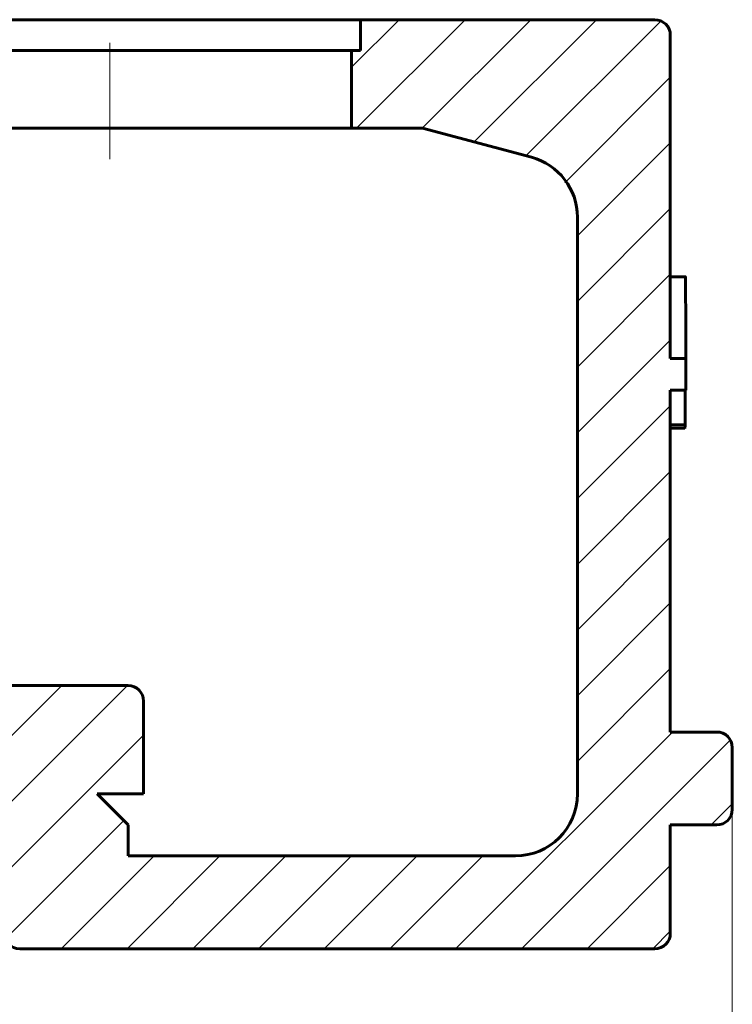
# Model space of a CAD drawing. Header units: millimetres. Extents: x -20 to 420, y 0 to 350.
# Tile 6 of 8: x 191 to 237, y 152 to 215. Entities that reach past the tile are written whole.
import ezdxf

# ---------------------------------------------------------------- set-up
doc = ezdxf.new("R2010")
doc.units = ezdxf.units.MM
for name, pattern in [('K5LT_AXLED', [12, 7.5, -1.5, 1.5, -1.5]), ('K5LT_BASIC', [0]), ('K5LT_THIN', [0])]:
    doc.linetypes.add(name, pattern=pattern)
doc.layers.add('Системный слой', color=7, linetype='Continuous')
doc.layers.add('Системный слой (1)', color=7, linetype='Continuous', true_color=0x6c6c6c)
doc.styles.add('KDIMTEXTSTYLE', font='GOST_AU.SHX', dxfattribs={"width": 0.96, "oblique": 15, "height": 5})
doc.styles.add('KTEXTSTYLE', font='GOST_AU.SHX', dxfattribs={"width": 0.96, "height": 5})
doc.dimstyles.new('KDIMSTYLE (2.00)', dxfattribs={"dimtxt": 5, "dimasz": 1, "dimexe": 2, "dimexo": 0, "dimgap": 1, "dimtad": 1, "dimlfac": 0.5, "dimtxsty": 'KDIMTEXTSTYLE', "dimsah": 1, "dimcen": 0, "dimdle": 1, "dimadec": 0, "dimazin": 0, "dimtfac": 0.667, "dimtmove": 0, "dimatfit": 3, "dimfxl": 1, "dimtvp": 1, "dimtolj": 1, "dimtzin": 0, "dimarcsym": 0})

# ---------------------------------------------------------------- blocks, each defined once
blk = doc.blocks.new('D0')
at = {"layer": 'Системный слой (1)'}
for points in [[(80.666, 134.725), (85.666, 135.383), (85.166, 134.725), (85.666, 134.067)], [(236.666, 134.725), (231.666, 135.383), (232.166, 134.725), (231.666, 134.067)]]:
    blk.add_hatch(color=7, dxfattribs=at).paths.add_polyline_path(points)
at = {"layer": 'Системный слой (1)', "color": 7, "linetype": 'K5LT_THIN', "lineweight": 18, "true_color": 0xffffff}
for p, q in [((80.666, 168.169), (80.666, 132.725)), ((236.666, 168.169), (236.666, 132.725)), ((80.666, 134.725), (85.666, 135.383)), ((85.666, 135.383), (85.166, 134.725)), ((232.166, 134.725), (231.666, 135.383)), ((231.666, 135.383), (236.666, 134.725)), ((85.666, 134.067), (80.666, 134.725)), ((80.666, 134.725), (236.666, 134.725)), ((85.166, 134.725), (85.666, 134.067)), ((236.666, 134.725), (231.666, 134.067)), ((231.666, 134.067), (232.166, 134.725))]:
    blk.add_line(p, q, dxfattribs=at)
blk.add_wipeout([(152.928, 135.725), (152.928, 143.107), (163.946, 143.107), (163.946, 135.725)]).dxf.layer = 'Системный слой (1)'
at = {"layer": 'Системный слой (1)', "color": 7, "char_height": 5, "attachment_point": 1, "style": 'KTEXTSTYLE'}
for s, insert in [('\\H5.0;\\W1.000;\\Q15;\\Q15;\\W0.965;∅', (152.928, 142.313)), ('\\H5.0;\\W1.000;\\Q15;\\Q15;\\W0.965;78', (156.235, 142.313))]:
    blk.add_mtext(s, dxfattribs=dict(at, insert=insert))
blk = doc.blocks.new('KDIMARROW_01')
at = {"layer": 'Системный слой'}
blk.add_hatch(color=0, dxfattribs=at).paths.add_polyline_path([(-5, -0.658), (0, 0), (-5, 0.658), (-4.5, 0)])
at = {"layer": 'Системный слой', "color": 0, "linetype": 'K5LT_THIN', "lineweight": 18}
for p, q in [((-4.5, 0), (-5, 0.658)), ((-5, 0.658), (0, 0)), ((0, 0), (-5, -0.658)), ((-5, -0.658), (-4.5, 0))]:
    blk.add_line(p, q, dxfattribs=at)
at = {"layer": 'Системный слой (1)', "color": 0, "linetype": 'K5LT_THIN', "lineweight": 18}
blk.add_line((158.666, 185.169), (156.666, 185.169), dxfattribs=at)

msp = doc.modelspace()

# ---------------------------------------------------------------- hatches: boundary and pattern name
at = {"layer": 'Системный слой (1)'}
h = msp.add_hatch(dxfattribs=at)
h.set_pattern_fill('', angle=45, style=0, pattern_type=0)
h.set_pattern_definition([(45, (0, 0), (-2.12132, 2.12132), [])])
h.paths.add_polyline_path([(143.666, 172.169), (119.666, 172.169), (118.959, 171.876), (118.666, 171.169), (118.666, 165.169), (121.666, 165.169), (119.666, 163.169), (119.666, 161.169), (94.666, 161.169), (91.838, 162.34), (90.666, 165.169), (90.666, 202.42), (91.838, 205.248), (93.631, 206.284), (100.666, 208.169), (105.239, 208.169), (105.239, 213.169), (104.666, 213.169), (104.666, 215.169), (85.666, 215.169), (84.959, 214.876), (84.666, 214.169), (84.666, 169.169), (81.666, 169.169), (80.959, 168.876), (80.666, 168.169), (80.666, 164.169), (80.959, 163.462), (81.666, 163.169), (84.666, 163.169), (84.666, 156.169), (84.959, 155.462), (85.666, 155.169), (126.666, 155.169), (127.373, 155.462), (127.666, 156.169), (127.666, 165.169), (129.666, 165.169), (129.666, 166.169), (129.959, 166.876), (130.666, 167.169), (186.666, 167.169), (187.373, 166.876), (187.666, 166.169), (187.666, 165.169), (189.666, 165.169), (189.666, 156.169), (189.959, 155.462), (190.666, 155.169), (231.666, 155.169), (232.373, 155.462), (232.666, 156.169), (232.666, 163.169), (235.666, 163.169), (236.373, 163.462), (236.666, 164.169), (236.666, 168.169), (236.373, 168.876), (235.666, 169.169), (232.666, 169.169), (232.666, 191.24), (233.666, 191.24), (233.666, 193.295), (232.666, 193.295), (232.666, 214.169), (232.373, 214.876), (231.666, 215.169), (212.666, 215.169), (212.666, 213.169), (212.094, 213.169), (212.094, 208.169), (216.666, 208.169), (223.702, 206.284), (226.13, 204.42), (226.666, 202.42), (226.666, 165.169), (225.495, 162.34), (222.666, 161.169), (197.666, 161.169), (197.666, 163.169), (195.666, 165.169), (198.666, 165.169), (198.666, 171.169), (198.373, 171.876), (197.666, 172.169), (171.866, 172.169), (169.166, 172.169), (169.166, 174.169), (168.873, 174.876), (168.166, 175.169), (165.166, 175.169), (165.166, 204.169), (169.166, 204.169), (169.166, 208.169), (170.066, 208.169), (170.768, 206.743), (172.552, 206.504), (173.651, 207.93), (173.666, 208.169), (176.666, 208.169), (176.666, 213.169), (165.166, 213.169), (165.166, 211.169), (152.166, 211.169), (152.166, 213.169), (140.666, 213.169), (140.666, 208.169), (148.166, 208.169), (148.166, 204.169), (152.166, 204.169), (152.166, 175.169), (149.166, 175.169), (148.459, 174.876), (148.166, 174.169), (148.166, 172.169), (147.266, 172.169), (146.366, 173.728), (144.567, 173.728)])
edge = h.paths.add_edge_path()
edge.add_line((171.866, 172.169), (173.425, 173.069))
edge.add_line((173.425, 173.069), (173.425, 174.869))
edge.add_line((173.425, 174.869), (171.866, 175.769))
edge.add_line((171.866, 175.769), (170.308, 174.869))
edge.add_line((170.308, 174.869), (170.308, 173.069))
edge.add_line((170.308, 173.069), (171.866, 172.169))
h.paths.add_polyline_path([(145.825, 204.605), (147.173, 205.798), (146.814, 207.562), (145.107, 208.133), (143.759, 206.94), (144.119, 205.176)])
h.paths.add_polyline_path([(145.466, 174.162), (147.025, 175.062), (147.025, 176.862), (145.466, 177.762), (143.908, 176.862), (143.908, 175.062)])
h.paths.add_polyline_path([(171.866, 176.347), (173.425, 177.247), (173.425, 179.048), (171.867, 179.947), (170.308, 179.048), (170.308, 177.247)])
h.paths.add_polyline_path([(145.466, 178.533), (147.025, 179.433), (147.025, 181.233), (145.466, 182.133), (143.908, 181.233), (143.908, 179.433)])
h.paths.add_polyline_path([(171.866, 180.719), (173.425, 181.619), (173.425, 183.419), (171.867, 184.319), (170.308, 183.419), (170.308, 181.619)])
h.paths.add_polyline_path([(145.466, 182.905), (147.025, 183.804), (147.025, 185.605), (145.466, 186.505), (143.908, 185.605), (143.908, 183.804)])
h.paths.add_polyline_path([(171.866, 185.09), (173.425, 185.99), (173.425, 187.79), (171.867, 188.69), (170.308, 187.79), (170.308, 185.99)])
h.paths.add_polyline_path([(145.466, 187.276), (147.025, 188.176), (147.025, 189.976), (145.466, 190.876), (143.908, 189.976), (143.908, 188.176)])
h.paths.add_polyline_path([(171.866, 189.462), (173.425, 190.362), (173.425, 192.162), (171.867, 193.062), (170.308, 192.162), (170.308, 190.362)])
h.paths.add_polyline_path([(145.466, 191.647), (147.025, 192.547), (147.025, 194.348), (145.466, 195.247), (143.908, 194.348), (143.908, 192.547)])
h.paths.add_polyline_path([(171.866, 193.833), (173.425, 194.733), (173.425, 196.533), (171.867, 197.433), (170.308, 196.533), (170.308, 194.733)])
h.paths.add_polyline_path([(145.466, 196.019), (147.025, 196.919), (147.025, 198.719), (145.466, 199.619), (143.908, 198.719), (143.908, 196.919)])
h.paths.add_polyline_path([(171.866, 198.205), (173.425, 199.104), (173.425, 200.905), (171.867, 201.805), (170.308, 200.905), (170.308, 199.104)])
h.paths.add_polyline_path([(145.466, 200.39), (147.025, 201.29), (147.025, 203.09), (145.466, 203.99), (143.908, 203.09), (143.908, 201.29)])
h.paths.add_polyline_path([(171.866, 202.576), (173.425, 203.476), (173.425, 205.276), (171.867, 206.176), (170.308, 205.276), (170.308, 203.476)])

# ---------------------------------------------------------------- linework, layer by layer
at = {"layer": 'Системный слой (1)', "color": 143, "linetype": 'K5LT_BASIC', "lineweight": 60, "true_color": 0x33acca}
for p, q in [((212.666, 215.169), (104.666, 215.169)), ((212.666, 215.169), (231.666, 215.169)), ((212.666, 213.169), (212.666, 215.169)), ((232.666, 193.295), (232.666, 214.169)), ((212.094, 213.169), (188.488, 213.169)), ((212.094, 208.169), (212.094, 213.169)), ((212.094, 213.169), (212.666, 213.169)), ((212.094, 208.169), (188.488, 208.169)), ((212.094, 208.169), (216.666, 208.169)), ((216.666, 208.169), (223.702, 206.284)), ((226.666, 165.169), (226.666, 202.42)), ((232.666, 198.569), (233.636, 198.569)), ((232.666, 193.295), (233.666, 193.295)), ((233.666, 191.24), (233.666, 193.295)), ((233.666, 191.24), (232.666, 191.24)), ((232.666, 169.169), (232.666, 191.24)), ((233.625, 191.24), (233.615, 189.003)), ((232.666, 189.003), (233.615, 189.003)), ((232.666, 188.801), (233.606, 188.801)), ((171.866, 172.169), (197.666, 172.169)), ((198.666, 165.169), (198.666, 171.169)), ((232.666, 169.169), (235.666, 169.169)), ((236.666, 164.169), (236.666, 168.169)), ((198.666, 165.169), (195.666, 165.169)), ((195.666, 165.169), (197.666, 163.169)), ((197.666, 161.169), (197.666, 163.169)), ((235.666, 163.169), (232.666, 163.169)), ((232.666, 156.169), (232.666, 163.169)), ((197.666, 161.169), (222.666, 161.169)), ((231.666, 155.169), (190.666, 155.169))]:
    msp.add_line(p, q, dxfattribs=at)
at = {"layer": 'Системный слой (1)', "color": 30, "linetype": 'K5LT_AXLED', "lineweight": 18, "true_color": 0xff8000}
msp.add_line((196.491, 206.169), (196.491, 215.169), dxfattribs=at)
at = {"layer": 'Системный слой (1)', "color": 143, "linetype": 'K5LT_BASIC', "lineweight": 60, "true_color": 0x33acca}
for centre, radius, start, end in [((231.666, 214.169), 1, 0, 90), ((222.666, 202.42), 4, 0, 75), ((197.666, 171.169), 1, 0, 90), ((235.666, 168.169), 1, 0, 90), ((222.666, 165.169), 4, 270, 0), ((235.666, 164.169), 1, 270, 0), ((190.666, 156.169), 1, 180, 270), ((231.666, 156.169), 1, 270, 0)]:
    msp.add_arc(centre, radius, start, end, dxfattribs=at)
msp.add_ellipse((158.666, 193.295), major_axis=(0, 220.689), ratio=0.339845, start_param=4.712389, end_param=4.73471, dxfattribs=at)
for points, knots in [([(233.648, 198.221), (233.648, 198.24), (233.647, 198.278), (233.647, 198.332), (233.646, 198.383), (233.645, 198.434), (233.644, 198.484), (233.642, 198.524), (233.64, 198.55), (233.639, 198.563), (233.637, 198.569), (233.636, 198.569), (233.636, 198.569)], [0, 0, 0, 0, 0.100571, 0.195821, 0.286396, 0.391078, 0.507937, 0.637178, 0.757826, 0.858202, 0.937991, 1, 1, 1, 1]), ([(233.606, 188.801), (233.606, 188.801), (233.607, 188.802), (233.608, 188.805), (233.609, 188.812), (233.611, 188.823), (233.612, 188.839), (233.613, 188.862), (233.614, 188.89), (233.614, 188.921), (233.615, 188.951), (233.615, 188.979), (233.615, 188.996), (233.615, 189.003)], [0, 0, 0, 0, 0.092527, 0.17998, 0.2635, 0.354646, 0.454296, 0.557554, 0.657608, 0.760176, 0.854288, 0.934918, 1, 1, 1, 1])]:
    msp.add_open_spline(points, degree=3, knots=knots, dxfattribs=at)

# ---------------------------------------------------------------- next in the draw order: dimensions: what is measured, and where the dimension line sits
at = {"layer": 'Системный слой (1)', "color": 7}
dim = msp.add_linear_dim(base=(80.666, 134.725), p1=(236.666, 168.169), p2=(80.666, 168.169), dimstyle='KDIMSTYLE (2.00)', override={"dimexo": 0, "dimpost": '\\H5.0;\\W0.965;\\Q15;∅<>', "dimblk1": 'KDIMARROW_01', "dimblk2": 'KDIMARROW_01', "dimse1": 0, "dimse2": 0, "dimclrt": 7, "dimtol": 1, "dimtp": 0, "dimtm": 0, "dimtdec": 5, "dimtolj": 1}, dxfattribs=at)
dim.commit()
dim.dimension.update_dxf_attribs({"geometry": 'D0', "text_midpoint": (158.666, 134.725), "dimtype": 160})

doc.saveas('drawing.dxf')
